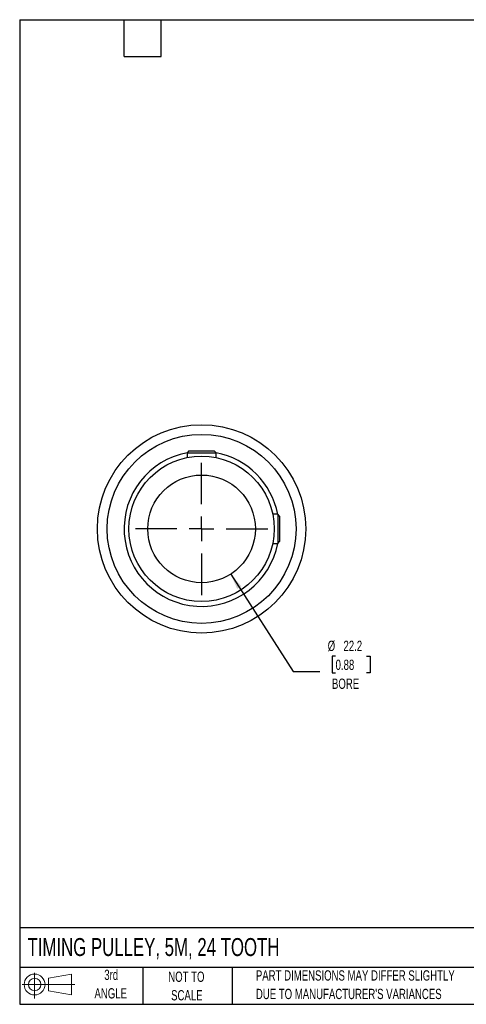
# Model space of a CAD drawing. Header units: millimetres. Extents: x 6 to 273, y 6 to 210.
# Tile 1 of 4: x 6 to 99, y 6 to 210. Entities that reach past the tile are written whole.
import ezdxf

# ---------------------------------------------------------------- set-up
doc = ezdxf.new("R2010")
doc.units = ezdxf.units.MM
doc.linetypes.add('CENTERX2', pattern=[20.32, 12.7, -2.54, 2.54, -2.54])
doc.layers.add('CENTER', color=40, linetype='CENTERX2')
doc.layers.add('SLD-DEFPOINTS', color=7, linetype='Continuous')
doc.layers.add('DIMENSIONS', color=140, linetype='Continuous', lineweight=25)
doc.layers.add('TEXT', color=140, linetype='Continuous', lineweight=25)
doc.styles.add('SLDTEXTSTYLE0', font='TXT', dxfattribs={"width": 0.7})
doc.dimstyles.new('SLDDIMSTYLE0', dxfattribs={"dimtxt": 2.158008, "dimasz": 3.302, "dimexe": 0, "dimexo": 0.0625, "dimgap": 0.539502, "dimtad": 0, "dimtih": 1, "dimtoh": 1, "dimrnd": 1e-09, "dimzin": 12, "dimdsep": 46, "dimtxsty": 'SLDTEXTSTYLE0', "dimsah": 1, "dimcen": 0, "dimadec": 0, "dimazin": 3, "dimtfac": 1, "dimtofl": 0, "dimtmove": 0, "dimatfit": 3, "dimfxl": 0, "dimfrac": 2, "dimtolj": 1, "dimtzin": 12, "dimarcsym": 0})

# ---------------------------------------------------------------- blocks, each defined once
blk = doc.blocks.new('Block11')
at = {"color": 7, "linetype": 'Continuous', "lineweight": 18}
for p, q in [((2.59, 5.31), (2.59, 0)), ((5.48, 4.17), (10.18, 5.03)), ((5.48, 1.6), (5.48, 4.17)), ((10.18, 5.03), (10.18, 0.73)), ((0, 2.88), (10.87, 2.88)), ((5.48, 1.6), (10.18, 0.73))]:
    blk.add_line(p, q, dxfattribs=at)
for radius in [2.15, 1.29]:
    blk.add_circle((2.59, 2.88), radius, dxfattribs=at)
blk = doc.blocks.new('Block12')
at = {"layer": 'SLD-DEFPOINTS'}
blk.add_blockref('Block11', (0, 0), dxfattribs=at)
blk = doc.blocks.new('_D')
at = {"layer": 'DIMENSIONS'}
for p, q in [((49.92, 95.12), (62.81, 75.05)), ((71.58, 78.18), (70.86, 78.18)), ((70.86, 78.18), (70.86, 74.75)), ((77.99, 78.18), (78.72, 78.18)), ((78.72, 78.18), (78.72, 74.75)), ((62.81, 75.05), (68.36, 75.05)), ((70.86, 74.75), (71.58, 74.75)), ((78.72, 74.75), (77.99, 74.75))]:
    blk.add_line(p, q, dxfattribs=at)
blk.add_solid([(49.92, 95.12), (51.27, 92.07), (52.13, 92.62)], dxfattribs=at)
at = {"layer": 'DIMENSIONS', "char_height": 2.117, "attachment_point": 1, "style": 'SLDTEXTSTYLE0'}
for s, insert in [('%%c', (69.95, 81.39)), ('22.2', (73.21, 81.39)), ('0.88', (71.58, 77.48)), ('BORE', (70.83, 73.57))]:
    blk.add_mtext(s, dxfattribs=dict(at, insert=insert))
blk = doc.blocks.new('SW_CENTERMARKSYMBOL_0')
at = {"layer": 'CENTER', "color": 0}
for p, q in [((0, 5.08), (0, 13.6525)), ((0, 0), (0, 2.54)), ((-5.08, 0), (-13.6525, 0)), ((0, 0), (-2.54, 0)), ((0, 0), (0, -2.54)), ((0, 0), (2.54, 0)), ((5.08, 0), (13.6525, 0)), ((0, -5.08), (0, -13.6525))]:
    blk.add_line(p, q, dxfattribs=at)

msp = doc.modelspace()

# ---------------------------------------------------------------- linework, layer by layer
for p, q in [((41.309, 120.583), (40.909, 120.183)), ((40.909, 120.183), (40.909, 119.168)), ((40.909, 120.183), (43.909, 120.183)), ((41.309, 120.583), (43.909, 120.583)), ((43.909, 120.583), (46.509, 120.583)), ((43.909, 120.183), (46.909, 120.183)), ((46.909, 120.183), (46.509, 120.583)), ((46.909, 119.168), (46.909, 120.183)), ((59.622, 107.471), (58.606, 107.471)), ((60.022, 107.071), (59.622, 107.471)), ((59.622, 107.471), (59.622, 104.471)), ((60.022, 107.071), (60.022, 104.471)), ((59.622, 104.471), (59.622, 101.471)), ((60.022, 104.471), (60.022, 101.871)), ((59.622, 101.471), (60.022, 101.871)), ((58.606, 101.471), (59.622, 101.471))]:
    msp.add_line(p, q)
for radius in [21.5, 19.5, 15, 11.113]:
    msp.add_circle((43.909, 104.471), radius)
for start, end in [(100.7901, 349.2099), (10.7901, 79.2099)]:
    msp.add_arc((43.909, 104.471), 16, start, end)
at = {"layer": 'TEXT'}
for p, q in [((6.35, 209.55), (273.05, 209.55)), ((6.35, 209.55), (6.35, 6.35)), ((27.94, 201.93), (27.94, 209.55)), ((35.56, 201.93), (35.56, 209.55)), ((27.94, 201.93), (35.56, 201.93)), ((273.05, 22.126), (6.35, 22.126)), ((273.05, 13.97), (6.35, 13.97)), ((31.75, 13.97), (31.75, 6.35)), ((50.212, 13.97), (50.212, 6.35)), ((6.35, 6.35), (273.05, 6.35))]:
    msp.add_line(p, q, dxfattribs=at)

# ---------------------------------------------------------------- block references
at = {"layer": 'CENTER'}
msp.add_blockref('SW_CENTERMARKSYMBOL_0', (43.909, 104.471), dxfattribs=at)
at = {"layer": 'SLD-DEFPOINTS'}
msp.add_blockref('Block12', (6.838, 7.554), dxfattribs=at)

# ---------------------------------------------------------------- texts
at = {"layer": 'TEXT', "style": 'SLDTEXTSTYLE0'}
for s, insert, char_height, attachment_point in [('TIMING PULLEY, 5M, 24 TOOTH', (7.966, 20.019), 3.70417, 1), ('3rd', (25.247, 13.493), 2.1167, 2), ('NOT TO', (40.768, 13.099), 2.1167, 2), ('PART DIMENSIONS MAY DIFFER SLIGHTLY', (55.119, 13.367), 2.11667, 1), ('ANGLE', (25.149, 9.671), 2.1167, 2), ('SCALE', (40.865, 9.276), 2.1167, 2), ("DUE TO MANUFACTURER'S VARIANCES", (55.119, 9.545), 2.11667, 1)]:
    msp.add_mtext(s, dxfattribs=dict(at, insert=insert, char_height=char_height, attachment_point=attachment_point))

# ---------------------------------------------------------------- dimensions: what is measured, and where the dimension line sits
at = {"layer": 'DIMENSIONS'}
dim = msp.add_diameter_dim_2p(p1=(37.904, 113.821), p2=(49.915, 95.121), text='<>\\PBORE', dimstyle='SLDDIMSTYLE0', dxfattribs=at)
dim.commit()
dim.dimension.update_dxf_attribs({"geometry": '_D', "text_midpoint": (74.788, 76.165), "dimtype": 163})

doc.saveas('drawing.dxf')
